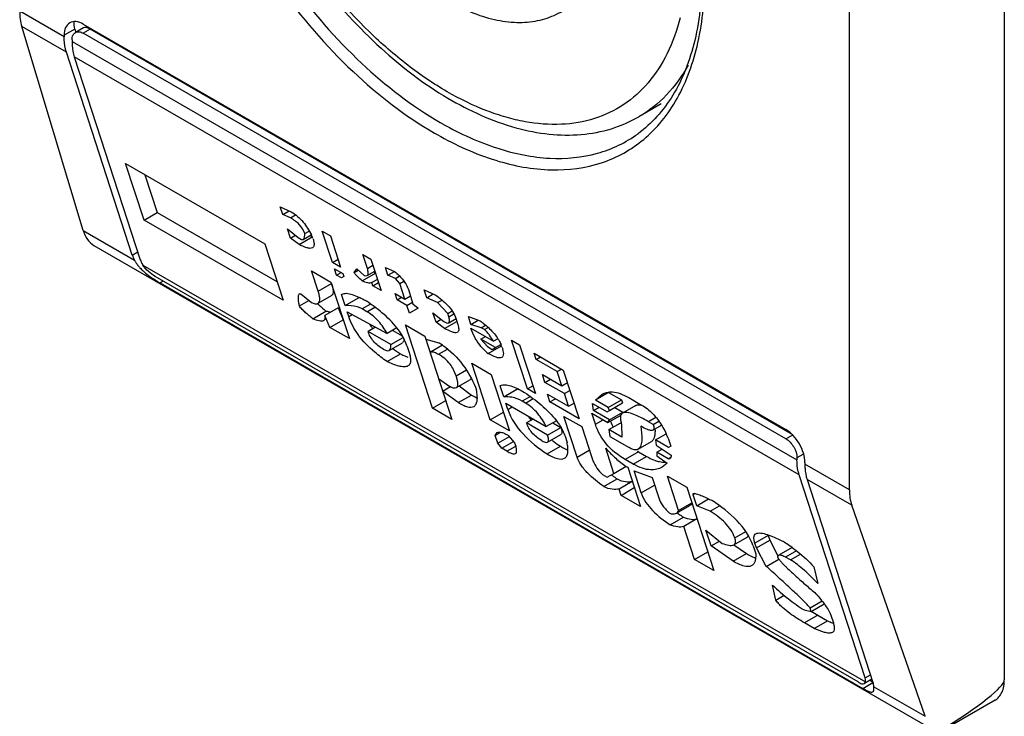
# Model space of a CAD drawing. Header units: millimetres. Extents: x 105 to 634, y 79 to 951.
# Tile 3 of 13: x 119 to 141, y 334 to 350. Entities that reach past the tile are written whole.
import ezdxf

# ---------------------------------------------------------------- set-up
doc = ezdxf.new("R2010")
doc.units = ezdxf.units.MM
doc.header["$LTSCALE"] = 67.025737
doc.layers.get('0').update_dxf_attribs({"linetype": 'CONTINUOUS'})

msp = doc.modelspace()

# ---------------------------------------------------------------- linework, layer by layer
at = {"color": 7, "linetype": 'Continuous'}
for p, q in [((141.38, 366.009), (141.38, 334.982)), ((137.92, 339.226), (137.92, 358.413)), ((120.379, 349.353), (119.385, 349.927)), ((120.428, 349.012), (119.43, 349.589)), ((120.804, 345.023), (119.43, 349.589)), ((120.613, 349.528), (120.379, 349.393)), ((120.613, 349.528), (120.637, 349.454)), ((120.807, 349.555), (120.628, 349.452)), ((120.803, 349.638), (136.501, 340.575)), ((120.959, 349.524), (120.803, 349.434)), ((136.657, 340.461), (120.959, 349.524)), ((120.379, 349.393), (120.379, 349.353)), ((120.556, 349.291), (120.556, 349.251)), ((136.501, 340.371), (120.803, 349.434)), ((120.556, 349.251), (136.749, 339.902)), ((121.901, 344.475), (120.428, 349.012)), ((136.798, 339.562), (120.605, 348.91)), ((120.605, 348.91), (122.077, 344.373)), ((133.717, 347.856), (133.218, 347.568)), ((121.751, 346.523), (124.858, 344.729)), ((122.162, 345.258), (121.751, 346.523)), ((122.184, 346.273), (122.458, 345.429)), ((125.263, 345.38), (125.206, 345.556)), ((125.206, 345.556), (125.448, 345.445)), ((122.162, 345.258), (122.458, 345.429)), ((122.458, 345.429), (125.132, 343.886)), ((125.263, 345.38), (125.407, 345.464)), ((125.432, 345.311), (125.263, 345.38)), ((125.432, 345.311), (125.547, 345.377)), ((125.268, 343.465), (122.162, 345.258)), ((120.804, 345.023), (121.948, 344.363)), ((125.366, 345.064), (125.605, 344.869)), ((125.434, 344.853), (125.366, 345.064)), ((125.434, 344.853), (125.545, 344.918)), ((125.717, 344.823), (125.896, 344.926)), ((125.754, 344.955), (125.853, 345.012)), ((125.88, 344.917), (125.913, 344.892)), ((126.145, 345.014), (126.326, 344.91)), ((126.373, 344.311), (126.145, 345.014)), ((126.326, 344.91), (126.554, 344.207)), ((121.04, 344.691), (139.894, 333.807)), ((124.858, 344.729), (125.268, 343.465)), ((125.626, 344.714), (125.434, 344.853)), ((125.605, 344.869), (125.678, 344.827)), ((125.626, 344.714), (125.916, 344.882)), ((125.678, 344.827), (125.717, 344.823)), ((121.901, 344.475), (122.022, 344.545)), ((127.049, 344.492), (127.229, 344.388)), ((127.151, 344.176), (127.049, 344.492)), ((122.136, 344.254), (138.28, 334.934)), ((126.373, 344.311), (126.497, 344.383)), ((126.554, 344.207), (126.373, 344.311)), ((127.151, 344.176), (127.275, 344.248)), ((127.229, 344.388), (127.457, 343.686)), ((125.906, 344.125), (126.339, 343.874)), ((126.054, 343.668), (125.906, 344.125)), ((126.419, 344.171), (126.6, 344.066)), ((126.465, 344.03), (126.419, 344.171)), ((126.465, 344.03), (126.564, 344.087)), ((126.573, 343.968), (126.465, 344.03)), ((126.6, 344.066), (126.623, 343.996)), ((126.856, 344.089), (126.919, 344.167)), ((126.856, 344.089), (126.947, 344.142)), ((126.919, 344.167), (127.087, 344.014)), ((127.035, 343.901), (127.332, 344.072)), ((127.087, 344.014), (127.146, 344.018)), ((127.146, 344.018), (127.317, 344.117)), ((127.611, 344.025), (127.554, 344.2)), ((127.554, 344.2), (127.76, 344.11)), ((127.611, 344.025), (127.76, 344.11)), ((127.781, 343.956), (127.611, 344.025)), ((138.112, 334.933), (122.414, 343.996)), ((122.591, 343.894), (122.522, 343.853)), ((122.522, 343.853), (138.22, 334.79)), ((126.054, 343.668), (126.35, 343.839)), ((126.339, 343.874), (126.75, 342.609)), ((126.623, 343.996), (126.573, 343.968)), ((127.377, 343.931), (127.254, 343.86)), ((127.277, 343.79), (127.254, 343.86)), ((127.277, 343.79), (127.4, 343.861)), ((127.781, 343.956), (127.864, 344.004)), ((127.876, 343.844), (127.781, 343.956)), ((127.876, 343.844), (127.966, 343.896)), ((127.99, 343.492), (127.876, 343.844)), ((125.662, 343.608), (125.902, 343.413)), ((126.577, 343.594), (126.587, 343.601)), ((126.657, 343.348), (126.577, 343.594)), ((127.457, 343.686), (127.277, 343.79)), ((127.773, 343.617), (127.99, 343.492)), ((127.819, 343.477), (127.773, 343.617)), ((128.068, 343.704), (128.17, 343.388)), ((128.478, 343.524), (128.421, 343.7)), ((128.421, 343.7), (128.663, 343.589)), ((128.478, 343.524), (128.623, 343.608)), ((125.632, 343.341), (125.842, 343.462)), ((126.051, 343.399), (126.348, 343.57)), ((126.657, 343.348), (126.953, 343.52)), ((126.947, 343.539), (126.953, 343.52)), ((127.221, 343.382), (127.033, 343.274)), ((127.819, 343.477), (127.917, 343.534)), ((128.035, 343.352), (127.819, 343.477)), ((127.99, 343.492), (128.113, 343.564)), ((128.035, 343.352), (128.159, 343.423)), ((128.092, 343.176), (128.035, 343.352)), ((128.17, 343.388), (128.29, 343.29)), ((128.72, 343.413), (128.478, 343.524)), ((128.72, 343.413), (128.82, 343.471)), ((128.946, 343.169), (128.72, 343.413)), ((125.93, 343.054), (126.227, 343.225)), ((126.497, 343.298), (126.2, 343.127)), ((126.497, 343.298), (126.613, 343.031)), ((126.736, 343.102), (126.702, 343.208)), ((126.702, 343.208), (127.594, 342.722)), ((126.736, 343.102), (126.814, 343.147)), ((127.141, 343.211), (127.033, 343.274)), ((127.141, 343.211), (127.316, 343.312)), ((128.29, 343.29), (128.092, 343.176)), ((128.617, 343.187), (128.857, 342.992)), ((128.686, 342.976), (128.617, 343.187)), ((128.946, 343.169), (129.045, 343.226)), ((128.969, 343.098), (128.946, 343.169)), ((128.969, 343.098), (129.082, 343.164)), ((126.316, 342.86), (126.2, 343.127)), ((126.316, 342.86), (126.613, 343.031)), ((128.001, 342.915), (128.434, 342.665)), ((128.605, 341.053), (128.001, 342.915)), ((128.686, 342.976), (128.797, 343.041)), ((128.878, 342.837), (128.686, 342.976)), ((128.878, 342.837), (129.15, 342.994)), ((128.97, 342.962), (129.132, 343.055)), ((129.119, 343.048), (129.136, 343.036)), ((129.127, 343.064), (129.172, 342.924)), ((129.465, 342.926), (129.408, 343.102)), ((129.408, 343.102), (129.674, 343.005)), ((129.465, 342.926), (129.63, 343.021)), ((129.695, 342.85), (129.465, 342.926)), ((126.75, 342.609), (126.316, 342.86)), ((127.334, 342.863), (127.168, 342.768)), ((127.674, 342.476), (127.168, 342.768)), ((127.81, 342.846), (127.594, 342.722)), ((127.717, 342.793), (127.93, 342.67)), ((129.463, 342.841), (129.969, 342.549)), ((129.695, 342.85), (129.794, 342.907)), ((129.768, 342.809), (129.695, 342.85)), ((129.768, 342.809), (129.853, 342.858)), ((127.638, 342.346), (127.934, 342.518)), ((127.674, 342.476), (127.949, 342.634)), ((128.434, 342.665), (129.039, 340.802)), ((128.457, 342.594), (128.748, 342.512)), ((129.69, 342.597), (129.788, 342.654)), ((130.015, 342.409), (129.69, 342.597)), ((129.69, 342.597), (129.832, 342.429)), ((130.066, 342.605), (129.969, 342.549)), ((130.015, 342.409), (130.132, 342.477)), ((130.372, 342.574), (130.553, 342.469)), ((130.726, 341.485), (130.372, 342.574)), ((127.592, 342.095), (127.888, 342.266)), ((128.039, 342.436), (128.084, 342.296)), ((128.56, 342.278), (128.574, 342.313)), ((128.83, 342.461), (128.574, 342.313)), ((128.742, 342.258), (128.944, 342.375)), ((129.832, 342.429), (129.94, 342.366)), ((129.853, 342.274), (130.15, 342.445)), ((129.94, 342.366), (130.015, 342.409)), ((130.553, 342.469), (130.906, 341.38)), ((130.878, 342.282), (131.528, 341.906)), ((130.924, 342.141), (130.878, 342.282)), ((129.482, 342.06), (129.916, 341.809)), ((129.892, 340.795), (129.482, 342.06)), ((130.924, 342.141), (131.022, 342.198)), ((131.393, 341.87), (130.924, 342.141)), ((129.134, 341.775), (129.363, 341.908)), ((131.393, 341.87), (131.492, 341.927)), ((131.496, 341.554), (131.393, 341.87)), ((131.528, 341.906), (131.882, 340.817)), ((128.742, 341.716), (128.97, 341.556)), ((129.141, 341.513), (129.437, 341.684)), ((129.916, 341.809), (130.326, 340.545)), ((131.062, 341.804), (131.496, 341.554)), ((131.119, 341.628), (131.062, 341.804)), ((131.119, 341.628), (131.243, 341.7)), ((131.553, 341.378), (131.119, 341.628)), ((131.496, 341.554), (131.619, 341.625)), ((128.833, 341.435), (129.008, 341.536)), ((129.181, 341.177), (128.833, 341.435)), ((129.205, 341.55), (129.478, 341.348)), ((129.567, 341.525), (129.59, 341.455)), ((130.117, 341.55), (130.128, 341.557)), ((130.197, 341.304), (130.117, 341.55)), ((130.197, 341.304), (130.493, 341.476)), ((130.487, 341.495), (130.493, 341.476)), ((130.726, 341.485), (130.849, 341.556)), ((130.906, 341.38), (130.726, 341.485)), ((131.553, 341.378), (131.676, 341.449)), ((131.644, 341.097), (131.553, 341.378)), ((132.542, 341.407), (132.245, 341.235)), ((132.542, 341.407), (132.831, 341.24)), ((128.605, 341.053), (128.902, 341.224)), ((129.181, 341.177), (129.478, 341.348)), ((130.242, 341.164), (131.146, 340.642)), ((130.288, 341.023), (130.242, 341.164)), ((130.793, 341.315), (130.61, 341.209)), ((130.682, 341.167), (130.61, 341.209)), ((130.682, 341.167), (130.854, 341.267)), ((131.174, 341.368), (131.644, 341.097)), ((131.231, 341.193), (131.174, 341.368)), ((131.231, 341.193), (131.355, 341.264)), ((131.882, 340.817), (131.231, 341.193)), ((131.644, 341.097), (131.768, 341.168)), ((132.182, 341.157), (132.507, 340.97)), ((132.203, 341.003), (132.182, 341.157)), ((132.245, 341.235), (132.388, 341.362)), ((132.534, 341.069), (132.245, 341.235)), ((132.534, 341.069), (132.831, 341.24)), ((132.557, 340.998), (132.853, 341.17)), ((132.831, 341.24), (132.853, 341.17)), ((132.99, 341.29), (133.279, 341.124)), ((129.039, 340.802), (128.605, 341.053)), ((129.892, 340.795), (130.189, 340.966)), ((130.288, 341.023), (130.387, 341.08)), ((132.165, 340.939), (132.526, 340.73)), ((132.245, 340.693), (132.165, 340.939)), ((132.203, 341.003), (132.327, 341.074)), ((132.564, 340.794), (132.203, 341.003)), ((132.507, 340.97), (132.557, 340.998)), ((132.557, 340.998), (132.534, 341.069)), ((132.564, 340.794), (132.861, 340.965)), ((132.68, 341.07), (132.861, 340.965)), ((132.861, 340.965), (132.848, 340.944)), ((133.146, 341.114), (132.849, 340.943)), ((130.326, 340.545), (129.892, 340.795)), ((130.857, 340.809), (130.708, 340.724)), ((131.178, 340.452), (130.708, 340.724)), ((131.373, 340.774), (131.146, 340.642)), ((131.294, 340.728), (131.474, 340.624)), ((131.541, 340.871), (131.939, 340.641)), ((131.838, 339.957), (131.541, 340.871)), ((132.245, 340.693), (132.418, 340.793)), ((132.526, 340.73), (132.818, 340.899)), ((132.526, 340.73), (132.564, 340.794)), ((132.547, 340.576), (132.812, 340.729)), ((133.596, 340.848), (133.43, 340.751)), ((133.538, 340.689), (133.43, 340.751)), ((133.538, 340.689), (133.665, 340.762)), ((130.124, 340.511), (130.006, 340.444)), ((130.006, 340.444), (130.051, 340.509)), ((131.178, 340.452), (131.474, 340.624)), ((131.939, 340.641), (132.155, 339.974)), ((132.836, 340.409), (132.547, 340.576)), ((132.547, 340.576), (132.568, 340.421)), ((132.831, 340.698), (132.836, 340.409)), ((133.529, 340.564), (133.72, 340.674)), ((130.063, 340.268), (130.006, 340.444)), ((130.063, 340.268), (130.323, 340.418)), ((130.159, 340.156), (130.418, 340.306)), ((130.299, 340.446), (130.442, 340.278)), ((130.442, 340.278), (130.465, 340.208)), ((131.177, 340.296), (131.474, 340.467)), ((131.568, 340.427), (131.613, 340.287)), ((132.568, 340.421), (133.002, 340.171)), ((133.201, 340.136), (133.497, 340.307)), ((133.591, 340.344), (133.826, 340.479)), ((133.88, 340.177), (133.591, 340.344)), ((133.591, 340.344), (133.601, 340.224)), ((133.873, 340.381), (133.93, 340.206)), ((136.501, 340.371), (136.657, 340.461)), ((130.159, 340.156), (130.063, 340.268)), ((130.267, 340.093), (130.159, 340.156)), ((130.267, 340.093), (130.465, 340.208)), ((131.168, 340.03), (131.465, 340.201)), ((131.838, 339.957), (132.11, 340.114)), ((132.659, 339.597), (132.477, 340.159)), ((133.207, 340.08), (132.91, 339.909)), ((133.207, 340.08), (133.387, 339.976)), ((133.601, 340.224), (133.937, 340.002)), ((133.621, 340.07), (133.62, 339.985)), ((133.621, 340.07), (133.735, 340.135)), ((133.874, 339.924), (133.621, 340.07)), ((133.93, 340.206), (133.88, 340.177)), ((133.091, 339.805), (132.91, 339.909)), ((133.091, 339.805), (133.387, 339.976)), ((133.62, 339.985), (133.848, 339.825)), ((133.874, 339.924), (133.928, 339.955)), ((136.882, 340.02), (136.749, 339.943)), ((136.749, 339.943), (136.749, 339.902)), ((136.926, 339.841), (136.926, 339.8)), ((132.659, 339.597), (132.934, 339.756)), ((132.967, 339.734), (133.252, 338.855)), ((133.271, 339.158), (133.112, 339.65)), ((133.112, 339.65), (133.511, 339.505)), ((133.848, 339.825), (133.734, 339.735)), ((137.92, 339.226), (136.926, 339.8)), ((132.402, 339.574), (132.511, 339.512)), ((132.433, 339.3), (132.729, 339.471)), ((132.511, 339.512), (132.659, 339.597)), ((133.07, 339.417), (132.773, 339.246)), ((133.511, 339.505), (133.659, 339.048)), ((133.853, 339.536), (134.287, 339.286)), ((134.104, 338.763), (133.853, 339.536)), ((138.27, 335.024), (136.798, 339.562)), ((137.973, 338.883), (136.975, 339.46)), ((136.975, 339.46), (138.447, 334.922)), ((132.819, 339.105), (132.773, 339.246)), ((132.819, 339.105), (133.115, 339.277)), ((133.271, 339.158), (133.568, 339.329)), ((134.287, 339.286), (134.891, 337.424)), ((133.252, 338.855), (132.819, 339.105)), ((134.476, 339.145), (134.429, 339.118)), ((134.509, 338.872), (134.429, 339.118)), ((134.509, 338.872), (134.775, 339.025)), ((134.057, 338.706), (134.354, 338.877)), ((134.104, 338.763), (134.401, 338.934)), ((134.812, 338.754), (134.509, 338.872)), ((134.812, 338.754), (135.017, 338.873)), ((139.611, 334.165), (137.973, 338.883)), ((133.914, 338.445), (134.21, 338.616)), ((134.515, 338.583), (134.218, 338.412)), ((134.457, 337.674), (134.218, 338.412)), ((134.716, 338.324), (135.076, 338.031)), ((134.83, 337.973), (134.716, 338.324)), ((135.359, 338.153), (135.605, 338.295)), ((134.83, 337.973), (135.016, 338.08)), ((135.339, 337.998), (135.635, 338.169)), ((136.104, 338.208), (135.808, 338.036)), ((135.842, 337.931), (136.139, 338.102)), ((136.104, 338.208), (136.139, 338.102)), ((136.139, 338.102), (136.324, 337.756)), ((135.323, 337.631), (134.83, 337.973)), ((135.338, 337.997), (135.619, 337.802)), ((135.77, 337.973), (135.827, 337.797)), ((135.842, 337.931), (135.808, 338.036)), ((136.064, 337.517), (135.842, 337.931)), ((136.641, 337.939), (136.345, 337.767)), ((136.736, 337.863), (136.496, 337.725)), ((134.457, 337.674), (134.754, 337.845)), ((134.891, 337.424), (134.457, 337.674)), ((135.323, 337.631), (135.619, 337.802)), ((136.064, 337.517), (136.343, 337.678)), ((136.604, 337.662), (136.496, 337.725)), ((136.604, 337.662), (136.826, 337.79)), ((137.126, 337.504), (137.215, 337.138)), ((136.279, 336.765), (136.201, 337.096)), ((136.279, 336.765), (136.463, 336.871)), ((136.908, 336.544), (137.066, 336.51)), ((137.313, 336.736), (137.043, 336.581)), ((137.066, 336.51), (137.043, 336.581)), ((137.066, 336.51), (137.357, 336.679)), ((137.211, 336.427), (136.914, 336.256)), ((137.211, 336.427), (137.427, 336.302)), ((137.504, 336.429), (137.561, 336.254)), ((137.131, 336.131), (136.914, 336.256)), ((137.131, 336.131), (137.427, 336.302)), ((138.424, 334.994), (138.256, 334.897)), ((138.27, 335.024), (138.391, 335.094)), ((138.22, 334.79), (138.447, 334.922)), ((138.256, 334.897), (138.28, 334.934)), ((138.444, 334.931), (138.379, 334.968)), ((138.467, 334.826), (139.611, 334.165)), ((141.173, 334.525), (139.928, 333.806))]:
    msp.add_line(p, q, dxfattribs=at)
for centre, radius, start, end in [((132.681, 354.194), 7.799, 239.9999, 240.4948), ((132.645, 354.118), 7.985, 239.9999, 240.4948), ((124.116, 344.049), 1.987, 23.7908, 26.1671), ((122.806, 344.878), 1.005, 220.7393, 223.0906), ((129.077, 346.136), 2.703, 228.7592, 229.7911), ((123.916, 346.262), 2.783, 236.4567, 236.9991), ((127.799, 345.297), 2.597, 227.1121, 228.3337), ((126.921, 341.368), 2.151, 87.9301, 89.1403), ((128.656, 343.894), 1.745, 213.2533, 217.2347), ((128.748, 343.962), 1.86, 217.1966, 217.5273), ((127.95, 341.13), 1.596, 56.538, 59.9969), ((129.367, 342.152), 0.835, 17.9825, 22.7029), ((129.976, 345.277), 3.664, 231.9761, 235.2716), ((130.705, 343.305), 1.338, 225.094, 230.4273), ((131.023, 343.5), 1.37, 228.8677, 230.0733), ((128.56, 343.59), 1.483, 248.4662, 250.2357), ((130.56, 340.641), 0.837, 91.7966, 94.589), ((132.123, 341.808), 1.664, 214.254, 217.5663), ((132.215, 341.878), 1.781, 217.5344, 217.9218), ((133.791, 341.269), 1.314, 202.3324, 202.8328), ((133.769, 341.259), 1.29, 202.826, 209.3573), ((133.585, 340.943), 0.794, 195.0333, 198.0521), ((132.467, 340.553), 1.111, 0.3203, 1.9129), ((131.681, 339.466), 2.375, 22.6631, 25.1995), ((134.171, 341.752), 1.93, 239.0013, 240.0037), ((133.866, 340.702), 0.865, 250.368, 252.1073), ((133.798, 340.367), 0.522, 267.6361, 271.7573), ((133.55, 340.741), 1.164, 238.1172, 239.9816), ((134.593, 342.091), 3.215, 231.8213, 232.2393), ((134.822, 342.39), 3.592, 232.271, 234.3591), ((136.726, 338.41), 0.654, 196.7559, 197.987), ((134.99, 335.637), 2.833, 54.3869, 59.9984), ((136.062, 338.421), 0.753, 248.9531, 250.4224), ((136.041, 338.362), 0.691, 250.4328, 251.2493), ((139.21, 339.897), 4.005, 237.6648, 240.0437)]:
    msp.add_arc(centre, radius, start, end, dxfattribs=at)
for centre, major_axis, ratio, start_param, end_param in [((120.353, 350.593), (0.659, 1.351), 0.524988, -3.963643, -3.657977), ((121.037, 349.284), (-0.41, 0.454), 0.380317, 0.251429, 0.704043), ((121.037, 349.284), (-0.239, 0.265), 0.380317, -0.866754, -0.081367), ((121.727, 346.027), (0.659, 1.351), 0.524988, -3.657977, -3.18201), ((122.325, 344.23), (-0.41, 0.454), 0.380317, 0.704043, 0.959121), ((122.325, 344.23), (-0.239, 0.265), 0.380317, 0.704043, 1.151363), ((139.073, 339.784), (0.857, 1.235), 0.625238, -3.875059, -3.569393), ((138.023, 335.167), (-0.239, 0.265), 0.380317, -2.88487, -2.43755), ((138.023, 335.167), (-0.41, 0.454), 0.380317, -2.692628, -2.43755), ((132.591, 330.724), (8.783, 4.285), 0.075138, -0.627, -0.03664)]:
    msp.add_ellipse(centre, major_axis=major_axis, ratio=ratio, start_param=start_param, end_param=end_param, dxfattribs=at)
for points, knots in [([(124.808, 361.76), (124.573, 361.671), (124.119, 361.428), (123.55, 360.886), (123.107, 360.187), (122.799, 359.351), (122.63, 358.399), (122.59, 356.954), (122.917, 354.997), (123.798, 352.66), (125.104, 350.454), (126.719, 348.575), (127.994, 347.583), (128.652, 347.203)], [0, 0, 0, 0, 0.043167, 0.087095, 0.133605, 0.184023, 0.239076, 0.298945, 0.431556, 0.576567, 0.725591, 0.869451, 1, 1, 1, 1]), ([(124.88, 361.597), (124.659, 361.499), (124.234, 361.24), (123.708, 360.687), (123.305, 359.989), (122.923, 358.841), (122.82, 357.129), (123.216, 354.934), (124.085, 352.681), (125.357, 350.562), (126.919, 348.758), (128.147, 347.806), (128.781, 347.44)], [0, 0, 0, 0, 0.042993, 0.087119, 0.134071, 0.18503, 0.300606, 0.433655, 0.578503, 0.726936, 0.870058, 1, 1, 1, 1]), ([(123.568, 356.168), (123.677, 355.515), (124.035, 354.195), (124.891, 352.314), (126.031, 350.574), (127.38, 349.092), (128.856, 347.964), (130.169, 347.364), (131.197, 347.16), (131.921, 347.147), (132.605, 347.275), (133.024, 347.457), (133.218, 347.568)], [0, 0, 0, 0, 0.136517, 0.280181, 0.424704, 0.563632, 0.691574, 0.805533, 0.857512, 0.906693, 0.953866, 1, 1, 1, 1]), ([(134.139, 349.778), (134.068, 349.504), (133.886, 348.989), (133.46, 348.32), (132.901, 347.813), (132.227, 347.491), (131.466, 347.366), (130.795, 347.421), (130.241, 347.553), (129.65, 347.753), (128.899, 348.121), (128.021, 348.718), (126.859, 349.735), (125.567, 351.304), (124.39, 353.447), (123.886, 355.007), (123.732, 355.786)], [0, 0, 0, 0, 0.052951, 0.101489, 0.147232, 0.192411, 0.2394, 0.290141, 0.317358, 0.345897, 0.406996, 0.473328, 0.544258, 0.695596, 0.851192, 1, 1, 1, 1]), ([(125.589, 354.714), (125.726, 354.241), (126.096, 353.31), (126.87, 352.04), (127.815, 350.96), (128.712, 350.267), (129.449, 349.9), (129.973, 349.73), (130.478, 349.662), (130.951, 349.698), (131.382, 349.84), (131.758, 350.086), (132.066, 350.429), (132.218, 350.703), (132.282, 350.85)], [0, 0, 0, 0, 0.152595, 0.308436, 0.458497, 0.594823, 0.656251, 0.712788, 0.764715, 0.812856, 0.858602, 0.903786, 0.950365, 1, 1, 1, 1]), ([(134.448, 352.543), (134.559, 351.972), (134.683, 350.878), (134.563, 349.545), (134.281, 348.629), (133.998, 348.051), (133.641, 347.565), (133.351, 347.301), (133.198, 347.19)], [0, 0, 0, 0, 0.302474, 0.568826, 0.688001, 0.79841, 0.90166, 1, 1, 1, 1]), ([(133.324, 347.063), (133.473, 347.187), (133.752, 347.472), (134.221, 348.172), (134.608, 349.274), (134.738, 350.791), (134.622, 351.861), (134.518, 352.416)], [0, 0, 0, 0, 0.101543, 0.20763, 0.439447, 0.703764, 1, 1, 1, 1]), ([(120.503, 349.668), (120.463, 349.645), (120.393, 349.557), (120.379, 349.451), (120.379, 349.393)], [0, 0, 0, 0, 0.449166, 1, 1, 1, 1]), ([(120.803, 349.638), (120.754, 349.667), (120.655, 349.708), (120.544, 349.691), (120.503, 349.668)], [0, 0, 0, 0, 0.550833, 1, 1, 1, 1]), ([(120.428, 349.012), (120.42, 349.038), (120.39, 349.149), (120.379, 349.265), (120.379, 349.353)], [0, 0, 0, 0, 0.23442, 1, 1, 1, 1]), ([(120.556, 349.291), (120.556, 349.325), (120.564, 349.387), (120.605, 349.438), (120.628, 349.452)], [0, 0, 0, 0, 0.550834, 1, 1, 1, 1]), ([(120.628, 349.452), (120.652, 349.465), (120.717, 349.475), (120.774, 349.451), (120.803, 349.434)], [0, 0, 0, 0, 0.449168, 1, 1, 1, 1]), ([(120.556, 349.251), (120.556, 349.22), (120.56, 349.105), (120.579, 348.99), (120.605, 348.91)], [0, 0, 0, 0, 0.266388, 1, 1, 1, 1]), ([(134.317, 348.724), (134.185, 348.483), (133.871, 348.039), (133.444, 347.699), (133.218, 347.568)], [0, 0, 0, 0, 0.513, 1, 1, 1, 1]), ([(128.84, 347.406), (129.228, 347.187), (130, 346.833), (131.186, 346.588), (132.287, 346.686), (132.927, 346.992), (133.198, 347.19)], [0, 0, 0, 0, 0.291013, 0.549277, 0.781041, 1, 1, 1, 1]), ([(128.712, 347.168), (129.127, 346.934), (129.951, 346.56), (131.216, 346.319), (132.208, 346.445), (132.887, 346.742), (133.186, 346.948), (133.324, 347.063)], [0, 0, 0, 0, 0.291574, 0.548911, 0.779435, 0.889829, 1, 1, 1, 1]), ([(125.448, 345.445), (125.551, 345.386), (125.728, 345.227), (125.849, 345.027), (125.9, 344.925)], [0, 0, 0, 0, 0.51149, 1, 1, 1, 1]), ([(125.754, 344.955), (125.729, 345.029), (125.639, 345.173), (125.505, 345.269), (125.432, 345.311)], [0, 0, 0, 0, 0.483476, 1, 1, 1, 1]), ([(125.717, 344.823), (125.735, 344.834), (125.749, 344.886), (125.753, 344.929), (125.754, 344.955)], [0, 0, 0, 0, 0.454886, 1, 1, 1, 1]), ([(125.923, 344.638), (125.907, 344.629), (125.862, 344.623), (125.759, 344.647), (125.681, 344.685), (125.626, 344.714)], [0, 0, 0, 0, 0.177162, 0.409664, 1, 1, 1, 1]), ([(125.934, 344.85), (125.942, 344.827), (125.953, 344.789), (125.961, 344.735), (125.96, 344.694), (125.948, 344.66), (125.932, 344.643), (125.923, 344.638)], [0, 0, 0, 0, 0.31905, 0.529373, 0.709824, 0.86167, 1, 1, 1, 1]), ([(121.98, 344.308), (121.985, 344.301), (122.005, 344.271), (122.027, 344.243), (122.045, 344.223)], [0, 0, 0, 0, 0.243884, 1, 1, 1, 1]), ([(122.414, 343.996), (122.36, 344.027), (122.258, 344.104), (122.17, 344.2), (122.136, 344.254)], [0, 0, 0, 0, 0.491344, 1, 1, 1, 1]), ([(122.072, 344.192), (122.094, 344.168), (122.189, 344.076), (122.295, 343.997), (122.378, 343.942)], [0, 0, 0, 0, 0.244545, 1, 1, 1, 1]), ([(127.035, 343.901), (127.001, 343.929), (126.951, 343.973), (126.891, 344.036), (126.863, 344.07), (126.856, 344.089)], [0, 0, 0, 0, 0.508158, 0.767374, 1, 1, 1, 1]), ([(127.146, 344.018), (127.155, 344.024), (127.17, 344.043), (127.173, 344.082), (127.166, 344.127), (127.157, 344.159), (127.151, 344.176)], [0, 0, 0, 0, 0.183903, 0.406723, 0.682775, 1, 1, 1, 1]), ([(127.76, 344.11), (127.795, 344.081), (127.923, 343.968), (128.029, 343.823), (128.068, 343.704)], [0, 0, 0, 0, 0.270375, 1, 1, 1, 1]), ([(122.4, 343.928), (122.411, 343.921), (122.451, 343.896), (122.491, 343.871), (122.522, 343.853)], [0, 0, 0, 0, 0.263725, 1, 1, 1, 1]), ([(126.35, 343.839), (126.36, 343.811), (126.375, 343.757), (126.388, 343.68), (126.386, 343.614), (126.363, 343.579), (126.348, 343.57)], [0, 0, 0, 0, 0.315008, 0.59225, 0.818253, 1, 1, 1, 1]), ([(127.254, 343.86), (127.224, 343.851), (127.146, 343.847), (127.074, 343.878), (127.035, 343.901)], [0, 0, 0, 0, 0.408817, 1, 1, 1, 1]), ([(125.632, 343.341), (125.627, 343.366), (125.62, 343.416), (125.613, 343.49), (125.611, 343.548), (125.617, 343.589), (125.626, 343.608), (125.633, 343.612)], [0, 0, 0, 0, 0.280405, 0.549126, 0.797049, 0.906609, 1, 1, 1, 1]), ([(125.633, 343.612), (125.635, 343.613), (125.644, 343.617), (125.655, 343.612), (125.662, 343.608)], [0, 0, 0, 0, 0.186273, 1, 1, 1, 1]), ([(126.051, 343.399), (126.066, 343.407), (126.09, 343.443), (126.091, 343.509), (126.079, 343.585), (126.063, 343.639), (126.054, 343.668)], [0, 0, 0, 0, 0.181747, 0.40775, 0.684992, 1, 1, 1, 1]), ([(126.587, 343.601), (126.616, 343.618), (126.697, 343.628), (126.824, 343.596), (126.97, 343.535), (127.07, 343.481), (127.122, 343.451)], [0, 0, 0, 0, 0.17309, 0.40336, 0.684296, 1, 1, 1, 1]), ([(128.663, 343.589), (128.765, 343.52), (128.952, 343.374), (129.092, 343.172), (129.127, 343.064)], [0, 0, 0, 0, 0.521274, 1, 1, 1, 1]), ([(125.902, 343.413), (125.929, 343.402), (125.977, 343.385), (126.033, 343.388), (126.051, 343.399)], [0, 0, 0, 0, 0.582424, 1, 1, 1, 1]), ([(127.813, 342.847), (127.714, 342.972), (127.494, 343.189), (127.246, 343.369), (127.122, 343.451)], [0, 0, 0, 0, 0.519082, 1, 1, 1, 1]), ([(125.93, 343.054), (125.904, 343.076), (125.851, 343.12), (125.785, 343.177), (125.733, 343.224), (125.694, 343.261), (125.66, 343.298), (125.637, 343.325), (125.632, 343.341)], [0, 0, 0, 0, 0.248168, 0.499095, 0.626025, 0.754204, 0.883172, 1, 1, 1, 1]), ([(126.324, 343.194), (126.316, 343.196), (126.283, 343.205), (126.251, 343.216), (126.227, 343.225)], [0, 0, 0, 0, 0.240533, 1, 1, 1, 1]), ([(127.033, 343.274), (126.999, 343.293), (126.877, 343.341), (126.746, 343.347), (126.657, 343.348)], [0, 0, 0, 0, 0.304383, 1, 1, 1, 1]), ([(127.594, 342.722), (127.54, 342.82), (127.413, 343.007), (127.239, 343.155), (127.141, 343.211)], [0, 0, 0, 0, 0.499549, 1, 1, 1, 1]), ([(125.93, 343.054), (125.976, 343.037), (126.043, 343.015), (126.129, 343.004), (126.168, 343.01), (126.182, 343.018)], [0, 0, 0, 0, 0.568582, 0.80671, 1, 1, 1, 1]), ([(126.182, 343.018), (126.189, 343.022), (126.202, 343.033), (126.211, 343.059), (126.21, 343.091), (126.204, 343.114), (126.2, 343.127)], [0, 0, 0, 0, 0.195454, 0.408145, 0.67276, 1, 1, 1, 1]), ([(127.592, 342.095), (127.498, 342.16), (127.262, 342.339), (126.945, 342.66), (126.783, 342.958), (126.736, 343.102)], [0, 0, 0, 0, 0.255403, 0.661628, 1, 1, 1, 1]), ([(128.857, 342.992), (128.878, 342.98), (128.911, 342.961), (128.956, 342.954), (128.97, 342.962)], [0, 0, 0, 0, 0.603355, 1, 1, 1, 1]), ([(128.97, 342.962), (128.986, 342.971), (128.99, 343.012), (128.981, 343.056), (128.974, 343.084), (128.969, 343.098)], [0, 0, 0, 0, 0.399881, 0.682239, 1, 1, 1, 1]), ([(129.172, 342.924), (129.178, 342.905), (129.187, 342.873), (129.194, 342.829), (129.194, 342.795), (129.185, 342.767), (129.171, 342.754), (129.164, 342.749)], [0, 0, 0, 0, 0.318604, 0.529166, 0.710042, 0.862032, 1, 1, 1, 1]), ([(129.674, 343.005), (129.699, 342.987), (129.799, 342.91), (129.894, 342.824), (129.958, 342.752)], [0, 0, 0, 0, 0.240532, 1, 1, 1, 1]), ([(127.501, 342.376), (127.421, 342.422), (127.281, 342.532), (127.193, 342.689), (127.168, 342.768)], [0, 0, 0, 0, 0.526099, 1, 1, 1, 1]), ([(128.039, 342.436), (128.028, 342.468), (127.973, 342.615), (127.888, 342.75), (127.813, 342.847)], [0, 0, 0, 0, 0.216048, 1, 1, 1, 1]), ([(129.164, 342.749), (129.148, 342.74), (129.104, 342.738), (129.006, 342.767), (128.93, 342.807), (128.878, 342.837)], [0, 0, 0, 0, 0.173203, 0.407939, 1, 1, 1, 1]), ([(129.607, 342.544), (129.59, 342.569), (129.532, 342.664), (129.488, 342.766), (129.463, 342.841)], [0, 0, 0, 0, 0.280074, 1, 1, 1, 1]), ([(129.969, 342.549), (129.942, 342.595), (129.898, 342.664), (129.831, 342.751), (129.791, 342.792), (129.768, 342.809)], [0, 0, 0, 0, 0.483903, 0.741602, 1, 1, 1, 1]), ([(129.958, 342.752), (129.969, 342.74), (130.009, 342.693), (130.045, 342.643), (130.069, 342.604)], [0, 0, 0, 0, 0.258378, 1, 1, 1, 1]), ([(127.638, 342.346), (127.646, 342.351), (127.665, 342.372), (127.676, 342.419), (127.675, 342.456), (127.674, 342.476)], [0, 0, 0, 0, 0.212461, 0.571843, 1, 1, 1, 1]), ([(127.971, 342.597), (127.97, 342.588), (127.967, 342.56), (127.953, 342.528), (127.934, 342.518)], [0, 0, 0, 0, 0.285577, 1, 1, 1, 1]), ([(129.761, 342.358), (129.746, 342.372), (129.691, 342.43), (129.641, 342.494), (129.607, 342.544)], [0, 0, 0, 0, 0.255616, 1, 1, 1, 1]), ([(130.069, 342.604), (130.076, 342.593), (130.102, 342.551), (130.123, 342.508), (130.137, 342.474)], [0, 0, 0, 0, 0.26688, 1, 1, 1, 1]), ([(127.501, 342.376), (127.526, 342.361), (127.568, 342.338), (127.621, 342.337), (127.638, 342.346)], [0, 0, 0, 0, 0.607712, 1, 1, 1, 1]), ([(127.888, 342.266), (127.899, 342.261), (127.941, 342.241), (127.983, 342.223), (128.015, 342.211)], [0, 0, 0, 0, 0.256693, 1, 1, 1, 1]), ([(128.084, 342.296), (128.095, 342.263), (128.112, 342.201), (128.122, 342.114), (128.108, 342.041), (128.077, 342.007), (128.059, 341.997)], [0, 0, 0, 0, 0.322604, 0.594424, 0.81193, 1, 1, 1, 1]), ([(128.574, 342.313), (128.583, 342.318), (128.61, 342.318), (128.667, 342.3), (128.712, 342.276), (128.742, 342.258)], [0, 0, 0, 0, 0.173996, 0.412014, 1, 1, 1, 1]), ([(129.134, 341.775), (129.104, 341.869), (129.007, 342.062), (128.84, 342.202), (128.742, 342.258)], [0, 0, 0, 0, 0.466677, 1, 1, 1, 1]), ([(128.83, 342.461), (129.007, 342.344), (129.297, 342.053), (129.491, 341.698), (129.567, 341.525)], [0, 0, 0, 0, 0.52816, 1, 1, 1, 1]), ([(130.153, 342.186), (130.137, 342.177), (130.091, 342.172), (129.987, 342.2), (129.908, 342.242), (129.853, 342.274)], [0, 0, 0, 0, 0.173134, 0.405329, 1, 1, 1, 1]), ([(130.161, 342.41), (130.169, 342.386), (130.182, 342.341), (130.191, 342.277), (130.187, 342.221), (130.166, 342.194), (130.153, 342.186)], [0, 0, 0, 0, 0.317957, 0.593559, 0.816185, 1, 1, 1, 1]), ([(128.059, 341.997), (128.033, 341.982), (127.962, 341.972), (127.802, 342.001), (127.678, 342.054), (127.592, 342.095)], [0, 0, 0, 0, 0.18297, 0.416828, 1, 1, 1, 1]), ([(129.141, 341.513), (129.172, 341.531), (129.176, 341.612), (129.158, 341.695), (129.143, 341.748), (129.134, 341.775)], [0, 0, 0, 0, 0.401709, 0.68463, 1, 1, 1, 1]), ([(129.466, 341.73), (129.465, 341.725), (129.46, 341.707), (129.449, 341.691), (129.437, 341.684)], [0, 0, 0, 0, 0.274074, 1, 1, 1, 1]), ([(129.009, 341.535), (129.033, 341.523), (129.074, 341.504), (129.125, 341.504), (129.141, 341.513)], [0, 0, 0, 0, 0.595665, 1, 1, 1, 1]), ([(129.534, 341.093), (129.556, 341.106), (129.593, 341.152), (129.61, 341.241), (129.608, 341.344), (129.597, 341.417), (129.59, 341.455)], [0, 0, 0, 0, 0.198959, 0.427993, 0.697301, 1, 1, 1, 1]), ([(130.128, 341.557), (130.156, 341.574), (130.237, 341.584), (130.365, 341.552), (130.51, 341.491), (130.611, 341.437), (130.663, 341.407)], [0, 0, 0, 0, 0.17309, 0.40336, 0.684296, 1, 1, 1, 1]), ([(130.663, 341.407), (130.79, 341.32), (131.046, 341.129), (131.276, 340.905), (131.376, 340.774)], [0, 0, 0, 0, 0.483239, 1, 1, 1, 1]), ([(132.388, 341.362), (132.422, 341.381), (132.501, 341.413), (132.643, 341.423), (132.813, 341.383), (132.928, 341.326), (132.99, 341.29)], [0, 0, 0, 0, 0.183767, 0.395915, 0.661774, 1, 1, 1, 1]), ([(129.181, 341.177), (129.216, 341.157), (129.284, 341.121), (129.398, 341.077), (129.492, 341.069), (129.534, 341.093)], [0, 0, 0, 0, 0.325969, 0.606803, 1, 1, 1, 1]), ([(129.478, 341.348), (129.489, 341.342), (129.53, 341.319), (129.573, 341.298), (129.605, 341.284)], [0, 0, 0, 0, 0.26296, 1, 1, 1, 1]), ([(130.61, 341.209), (130.538, 341.25), (130.403, 341.306), (130.258, 341.309), (130.197, 341.304)], [0, 0, 0, 0, 0.574083, 1, 1, 1, 1]), ([(131.146, 340.642), (131.094, 340.746), (130.969, 340.949), (130.786, 341.107), (130.682, 341.167)], [0, 0, 0, 0, 0.490875, 1, 1, 1, 1]), ([(130.288, 341.023), (130.354, 340.819), (130.621, 340.437), (130.975, 340.16), (131.168, 340.03)], [0, 0, 0, 0, 0.479128, 1, 1, 1, 1]), ([(133.43, 340.751), (133.374, 340.783), (133.267, 340.842), (133.11, 340.915), (132.975, 340.96), (132.881, 340.961), (132.849, 340.943)], [0, 0, 0, 0, 0.306216, 0.587332, 0.826072, 1, 1, 1, 1]), ([(133.18, 341.126), (133.188, 341.128), (133.223, 341.132), (133.258, 341.127), (133.284, 341.121)], [0, 0, 0, 0, 0.222303, 1, 1, 1, 1]), ([(133.279, 341.124), (133.37, 341.071), (133.539, 340.937), (133.668, 340.766), (133.724, 340.673)], [0, 0, 0, 0, 0.489962, 1, 1, 1, 1]), ([(131.041, 340.332), (130.961, 340.378), (130.821, 340.488), (130.734, 340.645), (130.708, 340.724)], [0, 0, 0, 0, 0.526098, 1, 1, 1, 1]), ([(131.376, 340.774), (131.399, 340.745), (131.476, 340.637), (131.538, 340.518), (131.568, 340.427)], [0, 0, 0, 0, 0.282069, 1, 1, 1, 1]), ([(132.814, 340.902), (132.804, 340.88), (132.799, 340.822), (132.811, 340.768), (132.819, 340.738)], [0, 0, 0, 0, 0.436949, 1, 1, 1, 1]), ([(130.051, 340.509), (130.081, 340.526), (130.148, 340.518), (130.227, 340.485), (130.275, 340.46), (130.299, 340.446)], [0, 0, 0, 0, 0.393759, 0.676673, 1, 1, 1, 1]), ([(131.474, 340.624), (131.48, 340.607), (131.489, 340.575), (131.499, 340.524), (131.493, 340.478), (131.474, 340.467)], [0, 0, 0, 0, 0.318924, 0.600671, 1, 1, 1, 1]), ([(132.91, 339.909), (132.751, 340.001), (132.47, 340.221), (132.296, 340.536), (132.245, 340.693)], [0, 0, 0, 0, 0.526241, 1, 1, 1, 1]), ([(133.257, 340.651), (133.272, 340.552), (133.288, 340.407), (133.273, 340.23), (133.231, 340.154), (133.201, 340.136)], [0, 0, 0, 0, 0.564102, 0.801977, 1, 1, 1, 1]), ([(133.529, 340.564), (133.514, 340.555), (133.47, 340.555), (133.378, 340.584), (133.306, 340.623), (133.257, 340.651)], [0, 0, 0, 0, 0.174011, 0.411917, 1, 1, 1, 1]), ([(133.538, 340.689), (133.542, 340.675), (133.55, 340.645), (133.557, 340.6), (133.54, 340.57), (133.529, 340.564)], [0, 0, 0, 0, 0.323688, 0.713063, 1, 1, 1, 1]), ([(133.578, 340.56), (133.578, 340.55), (133.577, 340.511), (133.575, 340.473), (133.57, 340.445)], [0, 0, 0, 0, 0.260752, 1, 1, 1, 1]), ([(133.724, 340.673), (133.735, 340.657), (133.773, 340.593), (133.807, 340.527), (133.83, 340.478)], [0, 0, 0, 0, 0.261617, 1, 1, 1, 1]), ([(136.926, 339.841), (136.926, 339.91), (136.899, 340.057), (136.809, 340.263), (136.676, 340.445), (136.562, 340.541), (136.501, 340.575)], [0, 0, 0, 0, 0.237254, 0.500001, 0.762748, 1, 1, 1, 1]), ([(131.041, 340.332), (131.066, 340.317), (131.107, 340.295), (131.161, 340.286), (131.177, 340.296)], [0, 0, 0, 0, 0.603403, 1, 1, 1, 1]), ([(131.177, 340.296), (131.196, 340.306), (131.202, 340.353), (131.192, 340.404), (131.183, 340.436), (131.178, 340.452)], [0, 0, 0, 0, 0.399329, 0.681076, 1, 1, 1, 1]), ([(131.267, 340.344), (131.283, 340.331), (131.348, 340.282), (131.415, 340.235), (131.465, 340.201)], [0, 0, 0, 0, 0.255418, 1, 1, 1, 1]), ([(131.557, 339.934), (131.579, 339.946), (131.616, 339.99), (131.633, 340.077), (131.631, 340.178), (131.62, 340.249), (131.613, 340.287)], [0, 0, 0, 0, 0.199034, 0.427052, 0.696097, 1, 1, 1, 1]), ([(133.57, 340.445), (133.569, 340.437), (133.563, 340.408), (133.554, 340.378), (133.544, 340.359)], [0, 0, 0, 0, 0.26396, 1, 1, 1, 1]), ([(136.501, 340.371), (136.575, 340.329), (136.691, 340.195), (136.749, 340.027), (136.749, 339.943)], [0, 0, 0, 0, 0.499999, 1, 1, 1, 1]), ([(130.267, 340.093), (130.303, 340.073), (130.36, 340.042), (130.437, 340.025), (130.461, 340.038)], [0, 0, 0, 0, 0.600766, 1, 1, 1, 1]), ([(130.461, 340.038), (130.47, 340.044), (130.486, 340.065), (130.488, 340.107), (130.48, 340.155), (130.471, 340.19), (130.465, 340.208)], [0, 0, 0, 0, 0.182667, 0.407103, 0.683644, 1, 1, 1, 1]), ([(131.465, 340.201), (131.479, 340.193), (131.532, 340.163), (131.587, 340.136), (131.629, 340.12)], [0, 0, 0, 0, 0.265305, 1, 1, 1, 1]), ([(132.477, 340.159), (132.547, 340.08), (132.69, 339.933), (132.851, 339.805), (132.935, 339.753)], [0, 0, 0, 0, 0.518412, 1, 1, 1, 1]), ([(133.201, 340.136), (133.19, 340.13), (133.154, 340.118), (133.082, 340.128), (133.03, 340.154), (133.002, 340.171)], [0, 0, 0, 0, 0.179166, 0.52269, 1, 1, 1, 1]), ([(131.168, 340.03), (131.207, 340.008), (131.281, 339.968), (131.406, 339.919), (131.51, 339.907), (131.557, 339.934)], [0, 0, 0, 0, 0.324366, 0.605919, 1, 1, 1, 1]), ([(132.433, 339.3), (132.307, 339.39), (132.123, 339.537), (131.927, 339.765), (131.858, 339.895), (131.838, 339.957)], [0, 0, 0, 0, 0.516012, 0.780805, 1, 1, 1, 1]), ([(132.155, 339.974), (132.166, 339.942), (132.219, 339.795), (132.307, 339.654), (132.402, 339.574)], [0, 0, 0, 0, 0.211794, 1, 1, 1, 1]), ([(133.387, 339.976), (133.404, 339.967), (133.464, 339.933), (133.528, 339.905), (133.575, 339.888)], [0, 0, 0, 0, 0.26907, 1, 1, 1, 1]), ([(133.6, 339.879), (133.616, 339.874), (133.673, 339.857), (133.733, 339.848), (133.777, 339.846)], [0, 0, 0, 0, 0.274553, 1, 1, 1, 1]), ([(133.908, 339.92), (133.906, 339.919), (133.895, 339.914), (133.883, 339.919), (133.874, 339.924)], [0, 0, 0, 0, 0.187402, 1, 1, 1, 1]), ([(133.937, 340.002), (133.936, 339.986), (133.932, 339.958), (133.92, 339.927), (133.908, 339.92)], [0, 0, 0, 0, 0.540252, 1, 1, 1, 1]), ([(136.798, 339.562), (136.79, 339.587), (136.759, 339.698), (136.749, 339.814), (136.749, 339.902)], [0, 0, 0, 0, 0.23442, 1, 1, 1, 1]), ([(133.734, 339.735), (133.698, 339.715), (133.613, 339.68), (133.462, 339.668), (133.281, 339.707), (133.157, 339.767), (133.091, 339.805)], [0, 0, 0, 0, 0.184887, 0.396784, 0.661203, 1, 1, 1, 1]), ([(136.926, 339.8), (136.926, 339.769), (136.929, 339.654), (136.949, 339.54), (136.975, 339.46)], [0, 0, 0, 0, 0.266388, 1, 1, 1, 1]), ([(132.729, 339.471), (132.787, 339.438), (132.903, 339.402), (133.021, 339.409), (133.07, 339.417)], [0, 0, 0, 0, 0.572884, 1, 1, 1, 1]), ([(132.773, 339.246), (132.724, 339.238), (132.606, 339.231), (132.491, 339.266), (132.433, 339.3)], [0, 0, 0, 0, 0.427117, 1, 1, 1, 1]), ([(133.271, 339.158), (133.319, 339.01), (133.517, 338.736), (133.774, 338.538), (133.914, 338.445)], [0, 0, 0, 0, 0.48177, 1, 1, 1, 1]), ([(133.659, 339.048), (133.68, 338.985), (133.75, 338.852), (133.857, 338.748), (133.92, 338.698)], [0, 0, 0, 0, 0.455063, 1, 1, 1, 1]), ([(134.429, 339.118), (134.428, 339.123), (134.425, 339.133), (134.432, 339.141), (134.435, 339.143)], [0, 0, 0, 0, 0.589967, 1, 1, 1, 1]), ([(134.435, 339.143), (134.446, 339.15), (134.479, 339.145), (134.524, 339.133), (134.576, 339.114), (134.649, 339.085), (134.742, 339.042), (134.816, 339.006), (134.853, 338.987)], [0, 0, 0, 0, 0.086763, 0.198344, 0.321268, 0.450628, 0.720699, 1, 1, 1, 1]), ([(135.77, 337.973), (135.701, 338.185), (135.421, 338.576), (135.053, 338.856), (134.853, 338.987)], [0, 0, 0, 0, 0.48232, 1, 1, 1, 1]), ([(134.057, 338.706), (134.073, 338.715), (134.091, 338.734), (134.102, 338.757), (134.104, 338.763)], [0, 0, 0, 0, 0.738388, 1, 1, 1, 1]), ([(134.401, 338.934), (134.398, 338.928), (134.388, 338.905), (134.37, 338.886), (134.354, 338.877)], [0, 0, 0, 0, 0.261612, 1, 1, 1, 1]), ([(135.359, 338.153), (135.318, 338.279), (135.149, 338.51), (134.93, 338.676), (134.812, 338.754)], [0, 0, 0, 0, 0.483499, 1, 1, 1, 1]), ([(133.92, 338.698), (133.933, 338.695), (133.978, 338.686), (134.029, 338.689), (134.057, 338.706)], [0, 0, 0, 0, 0.298814, 1, 1, 1, 1]), ([(134.075, 338.712), (134.086, 338.703), (134.131, 338.671), (134.176, 338.639), (134.21, 338.616)], [0, 0, 0, 0, 0.254968, 1, 1, 1, 1]), ([(134.21, 338.616), (134.266, 338.595), (134.364, 338.564), (134.474, 338.565), (134.515, 338.583)], [0, 0, 0, 0, 0.57263, 1, 1, 1, 1]), ([(134.218, 338.412), (134.178, 338.393), (134.068, 338.393), (133.969, 338.424), (133.914, 338.445)], [0, 0, 0, 0, 0.427403, 1, 1, 1, 1]), ([(135.339, 337.998), (135.348, 338.003), (135.365, 338.02), (135.376, 338.057), (135.373, 338.103), (135.365, 338.135), (135.359, 338.153)], [0, 0, 0, 0, 0.192554, 0.406657, 0.674221, 1, 1, 1, 1]), ([(135.808, 338.036), (135.8, 338.06), (135.788, 338.104), (135.783, 338.165), (135.796, 338.217), (135.819, 338.24), (135.831, 338.247)], [0, 0, 0, 0, 0.324796, 0.594115, 0.809359, 1, 1, 1, 1]), ([(135.831, 338.247), (135.863, 338.265), (135.955, 338.266), (136.091, 338.229), (136.246, 338.168), (136.352, 338.118), (136.407, 338.09)], [0, 0, 0, 0, 0.180923, 0.420855, 0.698819, 1, 1, 1, 1]), ([(135.076, 338.031), (135.124, 338.013), (135.194, 337.991), (135.284, 337.982), (135.324, 337.989), (135.339, 337.998)], [0, 0, 0, 0, 0.57038, 0.80638, 1, 1, 1, 1]), ([(136.64, 337.94), (136.682, 337.91), (136.856, 337.778), (137.014, 337.627), (137.126, 337.504)], [0, 0, 0, 0, 0.238852, 1, 1, 1, 1]), ([(135.619, 337.802), (135.634, 337.794), (135.69, 337.763), (135.748, 337.735), (135.791, 337.718)], [0, 0, 0, 0, 0.265751, 1, 1, 1, 1]), ([(135.827, 337.797), (135.828, 337.769), (135.828, 337.715), (135.817, 337.639), (135.79, 337.575), (135.757, 337.543), (135.739, 337.533)], [0, 0, 0, 0, 0.291116, 0.552037, 0.783432, 1, 1, 1, 1]), ([(136.325, 337.709), (136.324, 337.716), (136.324, 337.736), (136.332, 337.76), (136.345, 337.767)], [0, 0, 0, 0, 0.302357, 1, 1, 1, 1]), ([(136.325, 337.709), (136.328, 337.699), (136.341, 337.68), (136.37, 337.643), (136.412, 337.597), (136.464, 337.543), (136.535, 337.474), (136.625, 337.39), (136.734, 337.29), (136.843, 337.193), (136.989, 337.064), (137.099, 336.969), (137.173, 336.906)], [0, 0, 0, 0, 0.026948, 0.057922, 0.121696, 0.185614, 0.249286, 0.37587, 0.501653, 0.626839, 0.751567, 1, 1, 1, 1]), ([(136.345, 337.767), (136.363, 337.778), (136.423, 337.765), (136.468, 337.741), (136.496, 337.725)], [0, 0, 0, 0, 0.399037, 1, 1, 1, 1]), ([(137.215, 337.138), (137.117, 337.237), (136.969, 337.382), (136.764, 337.555), (136.658, 337.631), (136.604, 337.662)], [0, 0, 0, 0, 0.517976, 0.768657, 1, 1, 1, 1]), ([(135.739, 337.533), (135.689, 337.504), (135.578, 337.513), (135.444, 337.566), (135.364, 337.607), (135.323, 337.631)], [0, 0, 0, 0, 0.393116, 0.673901, 1, 1, 1, 1]), ([(137.043, 336.581), (137.042, 336.587), (137.034, 336.598), (137.017, 336.619), (136.993, 336.646), (136.964, 336.677), (136.924, 336.718), (136.873, 336.768), (136.791, 336.847), (136.688, 336.945), (136.564, 337.061), (136.439, 337.176), (136.273, 337.328), (136.148, 337.442), (136.064, 337.517)], [0, 0, 0, 0, 0.013672, 0.029105, 0.060674, 0.092373, 0.124046, 0.187246, 0.250267, 0.375906, 0.501159, 0.626139, 0.750912, 1, 1, 1, 1]), ([(136.201, 337.096), (136.317, 336.991), (136.543, 336.796), (136.784, 336.616), (136.908, 336.544)], [0, 0, 0, 0, 0.519477, 1, 1, 1, 1]), ([(136.914, 336.256), (136.86, 336.287), (136.749, 336.354), (136.583, 336.467), (136.446, 336.576), (136.343, 336.676), (136.296, 336.734), (136.279, 336.765)], [0, 0, 0, 0, 0.229826, 0.472868, 0.732841, 0.869332, 1, 1, 1, 1]), ([(137.173, 336.906), (137.189, 336.887), (137.253, 336.813), (137.315, 336.737), (137.359, 336.679)], [0, 0, 0, 0, 0.252778, 1, 1, 1, 1]), ([(137.359, 336.679), (137.39, 336.637), (137.444, 336.558), (137.49, 336.472), (137.504, 336.429)], [0, 0, 0, 0, 0.537784, 1, 1, 1, 1]), ([(137.539, 336.041), (137.516, 336.028), (137.453, 336.021), (137.314, 336.049), (137.206, 336.095), (137.131, 336.131)], [0, 0, 0, 0, 0.183039, 0.418688, 1, 1, 1, 1]), ([(137.427, 336.302), (137.439, 336.296), (137.483, 336.276), (137.528, 336.257), (137.562, 336.244)], [0, 0, 0, 0, 0.257943, 1, 1, 1, 1]), ([(137.561, 336.254), (137.568, 336.23), (137.58, 336.186), (137.586, 336.124), (137.574, 336.072), (137.551, 336.048), (137.539, 336.041)], [0, 0, 0, 0, 0.324054, 0.594163, 0.810174, 1, 1, 1, 1]), ([(138.112, 334.933), (138.14, 334.917), (138.183, 334.893), (138.239, 334.888), (138.256, 334.897)], [0, 0, 0, 0, 0.625221, 1, 1, 1, 1]), ([(138.22, 334.79), (138.265, 334.764), (138.329, 334.727), (138.417, 334.701), (138.439, 334.714)], [0, 0, 0, 0, 0.668438, 1, 1, 1, 1]), ([(138.439, 334.714), (138.452, 334.722), (138.471, 334.762), (138.469, 334.801), (138.467, 334.826)], [0, 0, 0, 0, 0.379482, 1, 1, 1, 1]), ([(141.173, 334.525), (141.206, 334.544), (141.268, 334.596), (141.36, 334.746), (141.38, 334.887), (141.38, 334.982)], [0, 0, 0, 0, 0.218446, 0.452282, 1, 1, 1, 1])]:
    msp.add_open_spline(points, degree=3, knots=knots, dxfattribs=at)
for points in [[(121.948, 344.363), (121.958, 344.344), (121.968, 344.326), (121.98, 344.308)], [(126.072, 343.357), (126.123, 343.312), (126.174, 343.268), (126.227, 343.225)], [(128.97, 341.556), (128.983, 341.548), (128.996, 341.542), (129.009, 341.535)], [(132.849, 340.943), (132.834, 340.934), (132.821, 340.919), (132.814, 340.902)], [(133.146, 341.114), (133.156, 341.12), (133.168, 341.124), (133.18, 341.126)], [(133.544, 340.359), (133.533, 340.338), (133.517, 340.319), (133.497, 340.307)], [(135.665, 338.204), (135.659, 338.19), (135.648, 338.177), (135.635, 338.169)]]:
    msp.add_open_spline(points, degree=3, dxfattribs=at)

doc.saveas('drawing.dxf')
